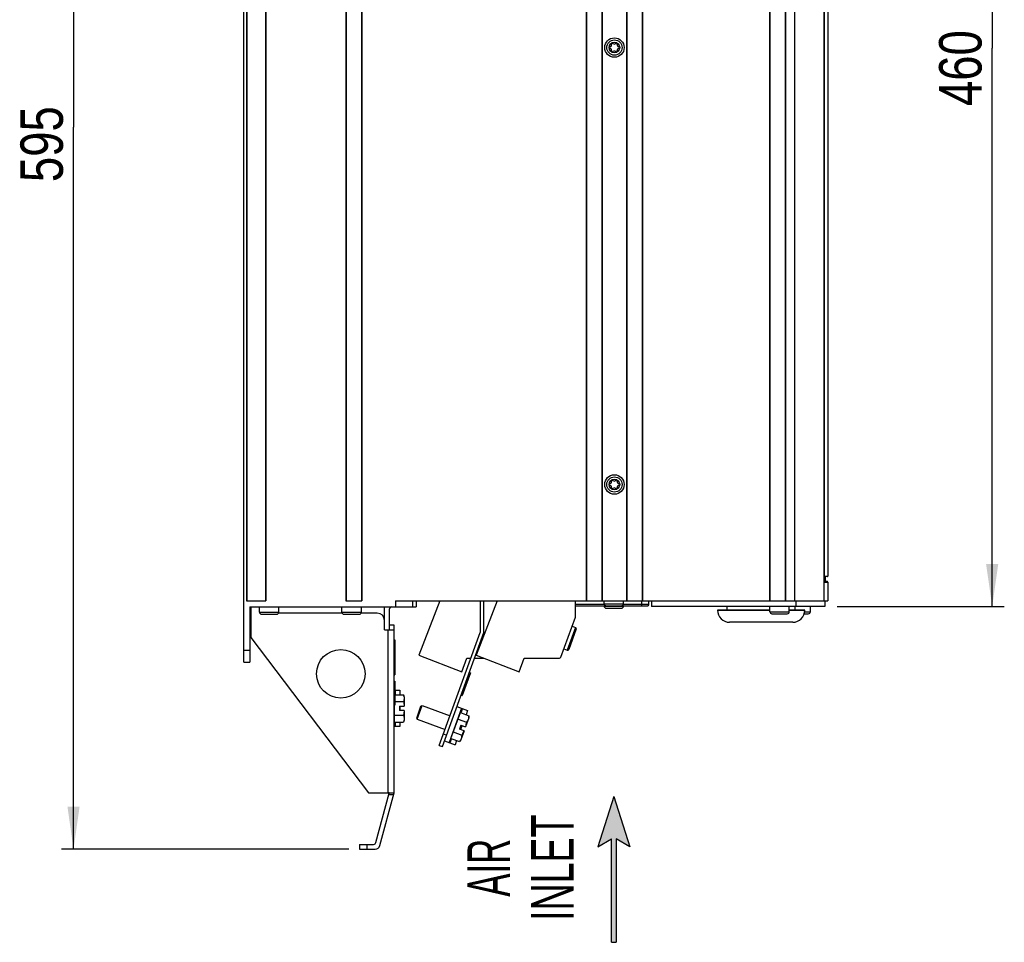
# Model space of a CAD drawing. Extents: x 0 to 594, y 0 to 420.
# Tile 15 of 48: x 206 to 287, y 146 to 222. Entities that reach past the tile are written whole.
import ezdxf
from ezdxf.enums import TextEntityAlignment as Align

# ---------------------------------------------------------------- set-up
doc = ezdxf.new("R2010")
doc.units = 0
doc.header["$LTSCALE"] = 32.67
doc.layers.get('0').update_dxf_attribs({"linetype": 'CONTINUOUS'})
doc.styles.get("Standard").update_dxf_attribs({"font": 'txt', "width": 0.8})
doc.styles.add('TEXTSTYLE_1', font='txt', dxfattribs={"width": 0.8})
doc.dimstyles.get("Standard").update_dxf_attribs({"dimtxt": 2.5, "dimasz": 2.5, "dimexe": 1.25, "dimexo": 0.625, "dimtad": 1, "dimcen": 2.5, "dimazin": 3, "dimtfac": 1, "dimtmove": 0, "dimatfit": 3})

# ---------------------------------------------------------------- blocks, each defined once
blk = doc.blocks.new('_FILLED')
at = {"color": 0, "linetype": 'BYBLOCK'}
blk.add_solid([(0, 0), (-1, 0.143), (-1, -0.143)], dxfattribs=at)
blk = doc.blocks.new('*D10')
at = {"color": 2, "linetype": 'CONTINUOUS'}
for p, q in [((223.498, 273.092), (209.721, 273.092)), ((210.721, 273.092), (210.721, 213.592)), ((210.721, 154.092), (210.721, 213.592)), ((233.399, 154.092), (209.721, 154.092))]:
    blk.add_line(p, q, dxfattribs=at)
at = {"color": 2, "linetype": 'CONTINUOUS', "xscale": 3.5, "yscale": 3.5, "zscale": 3.5}
for p, rotation in [((210.721, 273.092), 90), ((210.721, 154.092), 270)]:
    blk.add_blockref('_FILLED', p, dxfattribs=dict(at, rotation=rotation))
at = {"color": 5, "linetype": 'CONTINUOUS', "width": 0.8}
blk.add_text('595', height=3.5, rotation=90, dxfattribs=at).set_placement((209.846, 209.058))
blk = doc.blocks.new('*D12')
at = {"color": 2, "linetype": 'CONTINUOUS'}
for p, q in [((272.777, 266.092), (287.428, 266.092)), ((286.428, 266.092), (286.428, 220.092)), ((286.428, 174.092), (286.428, 220.092)), ((273.664, 174.092), (287.428, 174.092))]:
    blk.add_line(p, q, dxfattribs=at)
at = {"color": 2, "linetype": 'CONTINUOUS', "xscale": 3.5, "yscale": 3.5, "zscale": 3.5}
for p, rotation in [((286.428, 266.092), 90), ((286.428, 174.092), 270)]:
    blk.add_blockref('_FILLED', p, dxfattribs=dict(at, rotation=rotation))
at = {"color": 5, "linetype": 'CONTINUOUS', "width": 0.8}
blk.add_text('460', height=3.5, rotation=90, dxfattribs=at).set_placement((285.553, 215.326))
blk = doc.blocks.new('ARROW_BL3', base_point=(255.247, 152.425))
at = {"color": 7, "linetype": 'CONTINUOUS'}
for p, q in [((255.247, 158.425), (253.931, 154.298)), ((255.247, 158.425), (256.564, 154.298)), ((253.931, 154.298), (255.048, 154.962)), ((255.048, 146.425), (255.048, 154.962)), ((255.447, 154.962), (255.447, 146.425)), ((256.564, 154.298), (255.447, 154.962)), ((255.048, 146.425), (255.447, 146.425))]:
    blk.add_line(p, q, dxfattribs=at)
for points in [[(253.931, 154.298), (255.247, 158.425), (255.048, 154.962)], [(255.048, 154.962), (255.247, 158.425), (255.447, 154.962)], [(255.247, 158.425), (256.564, 154.298), (255.447, 154.962)], [(255.048, 146.425), (255.048, 154.962), (255.447, 154.962)], [(255.447, 154.962), (255.447, 146.425), (255.048, 146.425)]]:
    blk.add_solid(points, dxfattribs=at)

msp = doc.modelspace()

# ---------------------------------------------------------------- linework, layer by layer
at = {"color": 7, "linetype": 'CONTINUOUS'}
for p, q in [((224.746, 169.492), (224.746, 273.092)), ((224.966, 264.892), (224.966, 174.552)), ((224.995, 264.892), (224.995, 174.552)), ((226.537, 264.892), (226.537, 174.552)), ((226.566, 264.892), (226.566, 174.552)), ((233.166, 264.892), (233.166, 174.552)), ((233.195, 264.892), (233.195, 174.552)), ((234.457, 264.892), (234.457, 174.552)), ((234.486, 264.892), (234.486, 174.552)), ((252.966, 264.892), (252.966, 174.552)), ((252.995, 264.892), (252.995, 174.552)), ((254.257, 264.892), (254.257, 174.552)), ((254.286, 264.892), (254.286, 174.552)), ((256.286, 264.892), (256.286, 174.552)), ((256.315, 264.892), (256.315, 174.552)), ((257.577, 264.892), (257.577, 174.552)), ((257.606, 264.892), (257.606, 174.552)), ((268.086, 264.892), (268.086, 174.552)), ((268.115, 264.892), (268.115, 174.552)), ((269.377, 264.892), (269.377, 174.552)), ((269.406, 264.892), (269.406, 174.552)), ((270.146, 264.892), (270.146, 174.552)), ((272.546, 264.892), (272.546, 174.552)), ((272.578, 238.692), (272.578, 176.602)), ((272.876, 230.356), (272.876, 176.602)), ((272.826, 176.552), (272.546, 176.552)), ((272.826, 176.152), (272.546, 176.152)), ((272.546, 176.102), (272.876, 176.102)), ((272.578, 176.602), (272.876, 176.602)), ((272.676, 176.552), (272.676, 176.152)), ((272.876, 176.102), (272.876, 174.552)), ((224.966, 174.552), (226.566, 174.552)), ((233.166, 174.552), (234.486, 174.552)), ((237.246, 174.552), (272.876, 174.552)), ((237.246, 174.552), (237.246, 174.052)), ((238.646, 174.552), (238.646, 174.052)), ((238.946, 174.552), (238.946, 174.052)), ((240.913, 174.552), (239.178, 170.077)), ((245.645, 174.552), (243.91, 170.077)), ((244.246, 174.552), (244.246, 171.949)), ((244.546, 171.949), (244.546, 174.552)), ((252.078, 173.222), (252.078, 174.552)), ((254.446, 174.322), (254.446, 174.552)), ((256.046, 174.322), (256.046, 174.552)), ((257.546, 174.152), (257.546, 174.552)), ((258.146, 174.252), (258.146, 174.552)), ((258.346, 174.552), (258.346, 174.092)), ((270.246, 174.552), (270.246, 174.092)), ((272.646, 174.552), (272.646, 174.092)), ((225.246, 174.052), (238.946, 174.052)), ((225.246, 174.052), (225.246, 169.492)), ((226.046, 174.036), (225.346, 174.036)), ((225.346, 174.036), (225.346, 171.545)), ((226.046, 173.622), (226.046, 174.052)), ((227.646, 173.622), (227.646, 174.052)), ((232.846, 173.622), (232.846, 174.052)), ((234.446, 173.622), (234.446, 174.052)), ((236.346, 172.182), (236.346, 174.052)), ((236.746, 173.852), (236.746, 172.182)), ((254.461, 174.252), (252.078, 174.252)), ((252.078, 174.152), (258.046, 174.152)), ((254.446, 174.322), (256.046, 174.322)), ((254.446, 174.122), (254.446, 174.152)), ((254.446, 174.122), (256.046, 174.122)), ((254.616, 173.952), (255.876, 173.952)), ((258.146, 174.252), (256.031, 174.252)), ((256.046, 174.122), (256.046, 174.152)), ((272.646, 174.092), (258.346, 174.092)), ((263.791, 173.792), (268.11, 173.792)), ((263.791, 173.79), (263.791, 173.792)), ((268.11, 173.79), (263.791, 173.79)), ((264.591, 173.792), (264.591, 174.092)), ((268.11, 173.662), (268.11, 174.092)), ((268.11, 173.662), (269.71, 173.662)), ((269.71, 173.662), (269.71, 174.092)), ((269.71, 173.792), (270.991, 173.792)), ((270.991, 173.79), (269.71, 173.79)), ((270.191, 173.792), (270.191, 174.092)), ((270.982, 173.662), (271.446, 173.662)), ((270.991, 173.79), (270.991, 173.792)), ((271.446, 173.662), (271.446, 174.092)), ((226.046, 173.622), (227.646, 173.622)), ((226.216, 173.452), (227.476, 173.452)), ((232.865, 173.544), (227.627, 173.544)), ((232.846, 173.622), (234.446, 173.622)), ((233.016, 173.452), (234.276, 173.452)), ((235.746, 173.544), (234.427, 173.544)), ((250.871, 169.905), (252.078, 173.222)), ((268.28, 173.492), (269.54, 173.492)), ((270.945, 173.492), (271.276, 173.492)), ((236.346, 172.182), (237.146, 172.182)), ((236.646, 158.752), (236.646, 172.182)), ((237.146, 172.552), (236.746, 172.552)), ((237.146, 158.752), (237.146, 172.552)), ((252.086, 172.368), (251.402, 170.489)), ((252.146, 172.24), (251.531, 170.548)), ((251.804, 172.471), (252.086, 172.368)), ((269.993, 172.792), (264.789, 172.792)), ((225.346, 171.545), (235.018, 158.752)), ((237.146, 171.349), (237.196, 171.349)), ((237.196, 171.349), (237.196, 168.449)), ((240.861, 162.648), (244.246, 171.949)), ((241.126, 162.552), (244.546, 171.949)), ((224.746, 170.492), (225.246, 170.492)), ((251.12, 170.591), (251.402, 170.489)), ((239.178, 170.077), (242.721, 168.703)), ((242.721, 168.703), (243.132, 169.831)), ((243.132, 169.831), (243.475, 169.832)), ((243.776, 169.832), (244.534, 169.835)), ((243.91, 170.077), (247.453, 168.703)), ((247.453, 168.703), (247.864, 169.831)), ((247.864, 169.831), (250.777, 169.839)), ((224.746, 169.492), (225.246, 169.492)), ((237.146, 169.449), (237.196, 169.449)), ((237.146, 169.428), (237.196, 169.428)), ((237.146, 169.364), (237.196, 169.364)), ((237.146, 169.279), (237.196, 169.279)), ((237.146, 169.172), (237.196, 169.172)), ((237.146, 169.087), (237.196, 169.087)), ((237.146, 168.981), (237.196, 168.981)), ((237.146, 168.896), (237.196, 168.896)), ((237.146, 168.832), (237.196, 168.832)), ((237.146, 168.811), (237.196, 168.811)), ((237.146, 168.747), (237.196, 168.747)), ((237.146, 168.683), (237.196, 168.683)), ((237.146, 168.619), (237.196, 168.619)), ((237.146, 168.534), (237.196, 168.534)), ((237.146, 168.47), (237.196, 168.47)), ((237.146, 168.449), (237.196, 168.449)), ((243.443, 168.626), (242.759, 166.746)), ((243.349, 168.66), (243.443, 168.626)), ((237.146, 167.949), (237.196, 167.949)), ((237.196, 167.949), (237.196, 165.949)), ((237.196, 167.192), (237.619, 167.192)), ((237.225, 167.192), (237.225, 166.821)), ((237.619, 167.192), (237.619, 166.821)), ((237.196, 166.821), (237.916, 166.821)), ((237.976, 166.656), (237.916, 166.821)), ((237.976, 166.656), (237.976, 165.872)), ((242.665, 166.781), (242.759, 166.746)), ((237.146, 165.949), (237.196, 165.949)), ((237.176, 164.563), (237.176, 165.949)), ((237.196, 166.257), (237.916, 166.257)), ((237.576, 165.872), (237.976, 165.872)), ((237.576, 165.872), (237.576, 165.512)), ((237.619, 165.872), (237.619, 165.512)), ((239.001, 164.9), (239.356, 165.878)), ((239.049, 164.798), (239.459, 165.925)), ((239.356, 165.878), (239.459, 165.925)), ((239.459, 165.925), (241.75, 165.092)), ((242.699, 165.704), (241.673, 162.885)), ((242.323, 165.841), (243.195, 165.523)), ((242.769, 165.678), (242.642, 165.33)), ((237.176, 164.804), (237.146, 164.824)), ((237.176, 165.127), (237.916, 165.127)), ((237.976, 165.512), (237.576, 165.512)), ((237.976, 164.728), (237.916, 164.563)), ((237.976, 165.512), (237.976, 164.728)), ((239.001, 164.9), (239.049, 164.798)), ((239.049, 164.798), (241.34, 163.964)), ((241.828, 163.223), (242.6, 165.345)), ((242.407, 164.815), (243.102, 164.562)), ((242.518, 165.119), (242.483, 165.11)), ((242.6, 165.345), (243.295, 165.092)), ((243.295, 164.917), (243.027, 164.18)), ((243.195, 165.523), (243.068, 165.175)), ((243.287, 164.96), (243.277, 164.898)), ((243.295, 164.917), (243.295, 165.092)), ((237.619, 164.192), (237.146, 164.192)), ((237.176, 164.563), (237.916, 164.563)), ((237.225, 164.563), (237.225, 164.192)), ((237.619, 164.563), (237.619, 164.192)), ((242.651, 164.317), (242.528, 163.978)), ((242.904, 163.842), (242.528, 163.978)), ((242.744, 164.283), (242.621, 163.945)), ((242.651, 164.317), (243.027, 164.18)), ((241.203, 163.588), (241.468, 163.492)), ((241.87, 163.208), (241.743, 162.859)), ((241.828, 163.223), (242.523, 162.97)), ((241.91, 163.45), (241.889, 163.479)), ((242.021, 163.754), (242.716, 163.501)), ((242.636, 163.104), (242.523, 162.97)), ((242.904, 163.842), (242.636, 163.104)), ((240.861, 162.648), (241.126, 162.552)), ((241.297, 163.022), (242.169, 162.704)), ((242.296, 163.053), (242.169, 162.704)), ((235.018, 158.752), (237.146, 158.752)), ((235.644, 154.64), (236.736, 158.715)), ((235.977, 154.388), (237.146, 158.752)), ((237.1, 158.582), (236.7, 158.582)), ((234.297, 154.492), (235.451, 154.492)), ((234.297, 154.492), (234.297, 154.092)), ((234.897, 154.492), (234.897, 154.092)), ((234.297, 154.092), (235.59, 154.092))]:
    msp.add_line(p, q, dxfattribs=at)
for points in [[(272.546, 176.557), (272.553, 176.561), (272.559, 176.566), (272.564, 176.571), (272.569, 176.577), (272.572, 176.583), (272.575, 176.589), (272.577, 176.596), (272.578, 176.602)], [(237.916, 166.821), (237.937, 166.757), (237.953, 166.694)], [(237.953, 166.694), (237.965, 166.632), (237.97, 166.57), (237.97, 166.508), (237.965, 166.446), (237.953, 166.383), (237.937, 166.321), (237.916, 166.257)], [(237.916, 166.257), (237.933, 166.158), (237.946, 166.062), (237.957, 165.967), (237.965, 165.872)], [(237.965, 165.512), (237.957, 165.417), (237.946, 165.322), (237.933, 165.226), (237.916, 165.127)], [(237.916, 165.127), (237.937, 165.063), (237.953, 165), (237.965, 164.938), (237.97, 164.876), (237.97, 164.814), (237.965, 164.752), (237.953, 164.69), (237.937, 164.627), (237.916, 164.563)], [(243.277, 164.898), (243.261, 164.838), (243.239, 164.779), (243.213, 164.723), (243.181, 164.668), (243.144, 164.615), (243.102, 164.562)], [(243.295, 165.092), (243.293, 165.025), (243.287, 164.96)], [(243.102, 164.562), (243.084, 164.464), (243.064, 164.368), (243.042, 164.275), (243.017, 164.184)], [(242.633, 163.131), (242.602, 163.076), (242.565, 163.023), (242.523, 162.97)], [(242.716, 163.501), (242.714, 163.433), (242.708, 163.369), (242.697, 163.306), (242.681, 163.246), (242.66, 163.187), (242.633, 163.131)], [(242.894, 163.845), (242.854, 163.759), (242.811, 163.673), (242.765, 163.587), (242.716, 163.501)], [(236.736, 158.715), (236.734, 158.725), (236.73, 158.735), (236.726, 158.742), (236.721, 158.747), (236.715, 158.751), (236.708, 158.752)]]:
    msp.add_lwpolyline(points, dxfattribs=at)
for centre, radius in [((255.296, 220.142), 0.8), ((255.296, 220.142), 0.63), ((255.296, 220.142), 0.44), ((255.296, 184.142), 0.8), ((255.296, 184.142), 0.63), ((255.296, 184.142), 0.44), ((232.746, 168.544), 2)]:
    msp.add_circle(centre, radius, dxfattribs=at)
for centre, radius, start, end in [((254.98, 220.142), 0.079, 103.63362, 256.36638), ((254.928, 220.354), 0.139, 283.63362, 16.36638), ((254.928, 219.93), 0.139, 343.63362, 76.36638), ((255.138, 220.416), 0.079, 43.63362, 196.36638), ((255.296, 220.566), 0.139, 223.63362, 316.36638), ((255.454, 220.416), 0.079, 343.63362, 136.36638), ((255.663, 220.354), 0.139, 163.63362, 256.36638), ((255.663, 219.93), 0.139, 103.63362, 196.36638), ((255.612, 220.142), 0.079, 283.63362, 76.36638), ((255.138, 219.868), 0.079, 163.63362, 316.36638), ((255.296, 219.718), 0.139, 43.63362, 136.36638), ((255.454, 219.868), 0.079, 223.63362, 16.36638), ((254.98, 184.142), 0.079, 103.63362, 256.36638), ((254.928, 184.354), 0.139, 283.63362, 16.36638), ((255.138, 184.416), 0.079, 43.63362, 196.36638), ((255.296, 184.566), 0.139, 223.63362, 316.36638), ((255.454, 184.416), 0.079, 343.63362, 136.36638), ((255.663, 184.354), 0.139, 163.63362, 256.36638), ((255.612, 184.142), 0.079, 283.63362, 76.36638), ((254.928, 183.93), 0.139, 343.63362, 76.36638), ((255.138, 183.868), 0.079, 163.63362, 316.36638), ((255.296, 183.718), 0.139, 43.63362, 136.36638), ((255.454, 183.868), 0.079, 223.63362, 16.36638), ((255.663, 183.93), 0.139, 103.63362, 196.36638), ((272.826, 176.602), 0.05, 270, 360), ((272.826, 176.102), 0.05, 0, 90), ((236.946, 173.852), 0.2, 90, 180), ((254.616, 174.322), 0.17, 180, 270), ((254.616, 174.122), 0.17, 180, 270), ((255.876, 174.322), 0.17, 270, 360), ((255.876, 174.122), 0.17, 270, 360), ((258.046, 174.252), 0.1, 270, 360), ((264.789, 173.79), 0.998, 180, 270), ((268.28, 173.662), 0.17, 180, 270), ((269.54, 173.662), 0.17, 270, 360), ((269.993, 173.79), 0.998, 270, 360), ((271.276, 173.662), 0.17, 270, 360), ((226.216, 173.622), 0.17, 180, 270), ((227.476, 173.622), 0.17, 270, 360), ((233.016, 173.622), 0.17, 180, 270), ((234.276, 173.622), 0.17, 270, 360), ((235.746, 172.944), 0.6, 0, 90), ((252.052, 172.274), 0.1, 340, 70), ((251.437, 170.583), 0.1, 250, 340), ((250.777, 169.939), 0.1, 270.17, 340), ((235.451, 154.692), 0.2, 270, 345), ((235.59, 154.492), 0.4, 270, 345)]:
    msp.add_arc(centre, radius, start, end, dxfattribs=at)

# ---------------------------------------------------------------- block references
at = {"color": 2, "linetype": 'CONTINUOUS'}
msp.add_blockref('ARROW_BL3', (255.247, 152.425), dxfattribs=at)

# ---------------------------------------------------------------- texts
at = {"color": 5, "linetype": 'CONTINUOUS', "style": 'TEXTSTYLE_1'}
for s, width, p in [('INLET', 0.66, (251.935, 152.568)), ('AIR', 0.611111, (246.685, 152.568))]:
    msp.add_text(s, height=3.5, rotation=90, dxfattribs=dict(at, width=width)).set_placement(p, align=Align.CENTER)

# ---------------------------------------------------------------- dimensions: what is measured, and where the dimension line sits
at = {"color": 2, "linetype": 'CONTINUOUS'}
for base, p1, p2, angle, picture, middle in [((210.721, 273.092), (233.399, 154.092), (223.498, 273.092), 90, '*D10', (208.096, 213.258)), ((286.428, 174.092), (272.777, 266.092), (273.664, 174.092), 270, '*D12', (283.803, 219.526))]:
    dim = msp.add_linear_dim(base=base, p1=p1, p2=p2, angle=angle, dimstyle='Standard', dxfattribs=at)
    dim.commit()
    dim.dimension.update_dxf_attribs({"geometry": picture, "text_midpoint": middle, "dimtype": 128})

doc.saveas('drawing.dxf')
